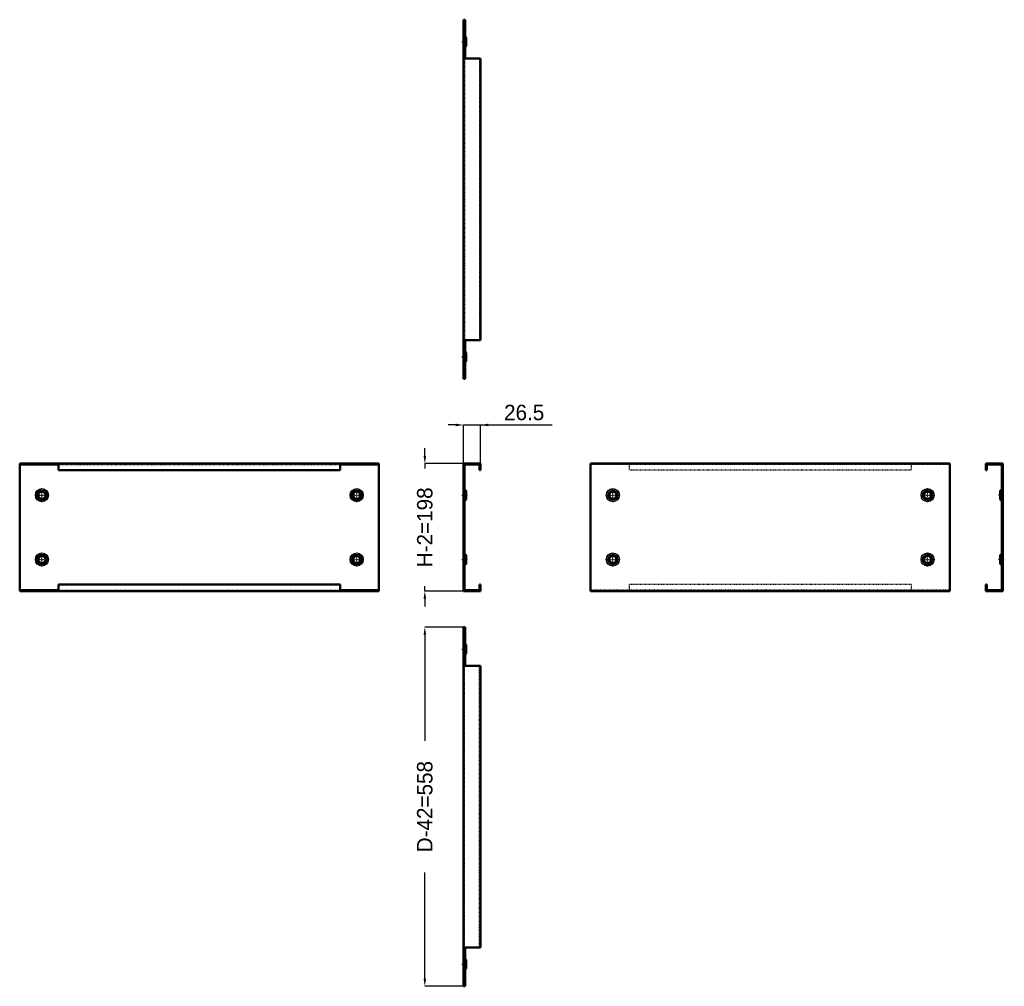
# Model space of a CAD drawing. Header units: millimetres. Extents: x 0 to 1530, y 0 to 1501.
import ezdxf

# ---------------------------------------------------------------- set-up
doc = ezdxf.new("R2010")
doc.units = ezdxf.units.MM
doc.linetypes.add('Center', pattern=[1.5, 0.45, -0.5, 0.05, -0.5])
doc.linetypes.add('Dashed', pattern=[2, 1, -1])
for name, color, linetype, lineweight in [('AM_0', 7, 'Continuous', 50), ('AM_4', 3, 'Continuous', 25), ('AM_5', 3, 'Continuous', 25), ('AM_7', 7, 'Center', 25), ('AM_9', 6, 'Dashed', 25)]:
    doc.layers.add(name, color=color, linetype=linetype, lineweight=lineweight)
doc.dimstyles.new('ISO-25', dxfattribs={"dimtxt": 2.5, "dimasz": 2.5, "dimexe": 1.25, "dimexo": 0.625, "dimtad": 1, "dimtxsty": 'Standard', "dimcen": 2.5, "dimadec": 0, "dimazin": 0, "dimtfac": 1, "dimtmove": 0, "dimatfit": 3, "dimfxl": 1, "dimarcsym": 0})

# ---------------------------------------------------------------- blocks, each defined once
blk = doc.blocks.new('1_PS2060_0__0_in_PS2060_0__1300')
at = {"layer": 'AM_0'}
for p, q in [((689.4, 0), (689.4, 558)), ((691.8, 558), (689.4, 558)), ((691.8, 497.9), (691.8, 558)), ((693.4, 530.1), (691.8, 531.8)), ((693.4, 530.1), (693.4, 516.9)), ((691.8, 515.2), (693.4, 516.9)), ((715.9, 497.9), (691.8, 497.9)), ((715.9, 60.1), (715.9, 497.9)), ((691.8, 0), (691.8, 60.1)), ((715.9, 60.1), (691.8, 60.1)), ((693.4, 41.1), (691.8, 42.8)), ((693.4, 41.1), (693.4, 27.9)), ((691.8, 26.2), (693.4, 27.9)), ((691.8, 0), (689.4, 0))]:
    blk.add_line(p, q, dxfattribs=at)
at = {"layer": 'AM_7'}
for p, q in [((687, 523.5), (695.8, 523.5)), ((687, 34.5), (695.8, 34.5))]:
    blk.add_line(p, q, dxfattribs=at)
at = {"layer": 'AM_9'}
for p, q in [((690.9, 0), (690.9, 558)), ((692.3, 529.1), (690.6, 530.9)), ((690.6, 530.9), (690.6, 516.1)), ((691.8, 531.8), (691.6, 531.9)), ((691.6, 531.9), (691.6, 515.1)), ((693.4, 530.1), (692.3, 529.1)), ((692.3, 529.1), (692.3, 517.9)), ((690.6, 516.1), (692.3, 517.9)), ((691.6, 515.1), (691.8, 515.2)), ((692.3, 517.9), (693.4, 516.9)), ((714.4, 60.1), (714.4, 497.9)), ((692.3, 40.1), (690.6, 41.9)), ((690.6, 41.9), (690.6, 27.1)), ((691.8, 42.8), (691.6, 42.9)), ((691.6, 42.9), (691.6, 26.1)), ((693.4, 41.1), (692.3, 40.1)), ((692.3, 40.1), (692.3, 28.9)), ((690.6, 27.1), (692.3, 28.9)), ((691.6, 26.1), (691.8, 26.2)), ((692.3, 28.9), (693.4, 27.9))]:
    blk.add_line(p, q, dxfattribs=at)
for centre, radius, start, end in [((693.4, 533.7), 4, 180, 224.6553), ((693.4, 533.7), 2.5, 180, 224.6553), ((693.4, 513.3), 4, 135.3447, 180), ((693.4, 513.3), 2.5, 135.3447, 180), ((693.4, 44.7), 4, 180, 224.6553), ((693.4, 44.7), 2.5, 180, 224.6553), ((693.4, 24.3), 4, 135.3447, 180), ((693.4, 24.3), 2.5, 135.3447, 180)]:
    blk.add_arc(centre, radius, start, end, dxfattribs=at)
blk = doc.blocks.new('2_PS2060_0__0_in_PS2060_0__1300')
at = {"layer": 'AM_0'}
for p, q in [((0, 811.8), (558, 811.8)), ((0, 613.8), (0, 811.8)), ((60.1, 801.8), (60.1, 811.8)), ((497.9, 801.8), (497.9, 811.8)), ((558, 613.8), (558, 811.8)), ((0, 810.3), (60.1, 810.3)), ((60.1, 801.8), (497.9, 801.8)), ((497.9, 810.3), (558, 810.3)), ((0, 615.3), (60.1, 615.3)), ((0, 613.8), (558, 613.8)), ((60.1, 623.8), (497.9, 623.8)), ((60.1, 613.8), (60.1, 623.8)), ((497.9, 613.8), (497.9, 623.8)), ((497.9, 615.3), (558, 615.3))]:
    blk.add_line(p, q, dxfattribs=at)
for centre, radius in [((34.5, 762.779), 6.621), ((34.5, 762.779), 5.5603), ((523.5, 762.779), 6.621), ((523.5, 762.779), 5.5603), ((34.5, 662.779), 6.621), ((34.5, 662.779), 5.5603), ((523.5, 662.779), 6.621), ((523.5, 662.779), 5.5603)]:
    blk.add_circle(centre, radius, dxfattribs=at)
at = {"layer": 'AM_4'}
for centre, radius in [((34.5, 762.779), 10.178), ((34.5, 762.779), 8.4209), ((523.5, 762.779), 10.178), ((523.5, 762.779), 8.4209), ((34.5, 662.779), 10.178), ((34.5, 662.779), 8.4209), ((523.5, 662.779), 10.178), ((523.5, 662.779), 8.4209)]:
    blk.add_circle(centre, radius, dxfattribs=at)
at = {"layer": 'AM_7'}
for p, q in [((34.5, 752.0921), (34.5, 773.4659)), ((523.5, 752.0921), (523.5, 773.4659)), ((23.8131, 762.779), (45.1869, 762.779)), ((512.8131, 762.779), (534.1869, 762.779)), ((34.5, 652.0921), (34.5, 673.4659)), ((523.5, 652.0921), (523.5, 673.4659)), ((23.8131, 662.779), (45.1869, 662.779)), ((512.8131, 662.779), (534.1869, 662.779))]:
    blk.add_line(p, q, dxfattribs=at)
at = {"layer": 'AM_9'}
for p, q in [((60.1, 810.3), (497.9, 810.3)), ((60.1, 615.3), (497.9, 615.3))]:
    blk.add_line(p, q, dxfattribs=at)
for centre in [(34.5, 762.779), (523.5, 762.779), (34.5, 662.779), (523.5, 662.779)]:
    blk.add_circle(centre, 7.3666, dxfattribs=at)
blk = doc.blocks.new('3_PS2060_0__0_in_PS2060_0__1300')
at = {"layer": 'AM_0'}
for p, q in [((715.9, 811.8), (689.4, 811.8)), ((689.4, 811.8), (689.4, 613.8)), ((691.8, 810.3), (691.8, 811.8)), ((715.9, 801.8), (715.9, 811.8)), ((690.9, 810.3), (714.4, 810.3)), ((690.9, 615.3), (690.9, 810.3)), ((714.4, 810.3), (714.4, 801.8)), ((714.4, 801.8), (715.9, 801.8)), ((693.4, 769.4), (691.6, 771.2)), ((693.4, 769.4), (693.4, 756.2)), ((691.6, 754.4), (693.4, 756.2)), ((693.4, 669.4), (691.6, 671.2)), ((693.4, 669.4), (693.4, 656.2)), ((691.6, 654.4), (693.4, 656.2)), ((689.4, 613.8), (715.9, 613.8)), ((714.4, 615.3), (690.9, 615.3)), ((691.8, 613.8), (691.8, 615.3)), ((714.4, 623.8), (714.4, 615.3)), ((715.9, 623.8), (714.4, 623.8)), ((715.9, 613.8), (715.9, 623.8))]:
    blk.add_line(p, q, dxfattribs=at)
for centre, start, end in [((693.4, 773), 180, 224.6553), ((693.4, 752.6), 135.3447, 180), ((693.4, 673), 180, 224.6553), ((693.4, 652.6), 135.3447, 180)]:
    blk.add_arc(centre, 2.5, start, end, dxfattribs=at)
at = {"layer": 'AM_4'}
for p, q in [((691.6, 771.2), (691.6, 754.4)), ((691.6, 671.2), (691.6, 654.4))]:
    blk.add_line(p, q, dxfattribs=at)
at = {"layer": 'AM_7'}
for p, q in [((687, 762.8), (695.8, 762.8)), ((687, 662.8), (695.8, 662.8))]:
    blk.add_line(p, q, dxfattribs=at)
at = {"layer": 'AM_9'}
for p, q in [((692.3, 768.3), (690.6, 770.1)), ((690.6, 770.1), (690.6, 755.4)), ((693.4, 769.4), (692.3, 768.3)), ((692.3, 768.3), (692.3, 757.2)), ((690.6, 755.4), (692.3, 757.2)), ((692.3, 757.2), (693.4, 756.2)), ((692.3, 668.3), (690.6, 670.1)), ((690.6, 670.1), (690.6, 655.4)), ((693.4, 669.4), (692.3, 668.3)), ((692.3, 668.3), (692.3, 657.2)), ((690.6, 655.4), (692.3, 657.2)), ((692.3, 657.2), (693.4, 656.2))]:
    blk.add_line(p, q, dxfattribs=at)
for centre, start, end in [((693.4, 773), 180, 224.6553), ((693.4, 752.6), 135.3447, 180), ((693.4, 673), 180, 224.6553), ((693.4, 652.6), 135.3447, 180)]:
    blk.add_arc(centre, 4, start, end, dxfattribs=at)
blk = doc.blocks.new('4_PS2060_0__0_in_PS2060_0__1300')
at = {"layer": 'AM_0'}
for p, q in [((1444.9, 811.8), (886.9, 811.8)), ((886.9, 811.8), (886.9, 613.8)), ((1444.9, 811.8), (1444.9, 613.8)), ((1444.9, 613.8), (886.9, 613.8))]:
    blk.add_line(p, q, dxfattribs=at)
for centre in [(921.4, 762.779), (1410.4, 762.779), (921.4, 662.779), (1410.4, 662.779)]:
    blk.add_circle(centre, 5.5603, dxfattribs=at)
at = {"layer": 'AM_4'}
for centre, radius in [((921.4, 762.779), 10.178), ((921.4, 762.779), 7.3666), ((1410.4, 762.779), 10.178), ((1410.4, 762.779), 7.3666), ((921.4, 662.779), 10.178), ((921.4, 662.779), 7.3666), ((1410.4, 662.779), 10.178), ((1410.4, 662.779), 7.3666)]:
    blk.add_circle(centre, radius, dxfattribs=at)
at = {"layer": 'AM_7'}
for p, q in [((921.4, 752.0921), (921.4, 773.4659)), ((1410.4, 752.0921), (1410.4, 773.4659)), ((910.7131, 762.779), (932.0869, 762.779)), ((1399.7131, 762.779), (1421.0869, 762.779)), ((921.4, 652.0921), (921.4, 673.4659)), ((1410.4, 652.0921), (1410.4, 673.4659)), ((910.7131, 662.779), (932.0869, 662.779)), ((1399.7131, 662.779), (1421.0869, 662.779))]:
    blk.add_line(p, q, dxfattribs=at)
at = {"layer": 'AM_9'}
for p, q in [((947, 811.8), (947, 801.8)), ((1384.8, 811.8), (1384.8, 801.8)), ((1444.9, 810.3), (886.9, 810.3)), ((1384.8, 801.8), (947, 801.8)), ((1444.9, 615.3), (886.9, 615.3)), ((947, 623.8), (947, 613.8)), ((1384.8, 623.8), (947, 623.8)), ((1384.8, 623.8), (1384.8, 613.8))]:
    blk.add_line(p, q, dxfattribs=at)
for centre, radius in [((921.4, 762.779), 8.4209), ((921.4, 762.779), 6.621), ((1410.4, 762.779), 8.4209), ((1410.4, 762.779), 6.621), ((921.4, 662.779), 8.4209), ((921.4, 662.779), 6.621), ((1410.4, 662.779), 8.4209), ((1410.4, 662.779), 6.621)]:
    blk.add_circle(centre, radius, dxfattribs=at)
blk = doc.blocks.new('5_PS2060_0__0_in_PS2060_0__1300')
at = {"layer": 'AM_0'}
for p, q in [((1500.7, 811.8), (1527.2, 811.8)), ((1500.7, 801.8), (1500.7, 811.8)), ((1524.8, 810.3), (1524.8, 811.8)), ((1527.2, 811.8), (1527.2, 613.8)), ((1502.2, 801.8), (1500.7, 801.8)), ((1525.7, 810.3), (1502.2, 810.3)), ((1502.2, 810.3), (1502.2, 801.8)), ((1525.7, 615.3), (1525.7, 810.3)), ((1525, 771.2), (1523.2, 769.4)), ((1523.2, 756.2), (1523.2, 769.4)), ((1523.2, 756.2), (1525, 754.4)), ((1525, 671.2), (1523.2, 669.4)), ((1523.2, 656.2), (1523.2, 669.4)), ((1523.2, 656.2), (1525, 654.4)), ((1500.7, 623.8), (1502.2, 623.8)), ((1500.7, 613.8), (1500.7, 623.8)), ((1527.2, 613.8), (1500.7, 613.8)), ((1502.2, 623.8), (1502.2, 615.3)), ((1502.2, 615.3), (1525.7, 615.3)), ((1524.8, 613.8), (1524.8, 615.3))]:
    blk.add_line(p, q, dxfattribs=at)
for centre, start, end in [((1523.2, 773), 315.3447, 360), ((1523.2, 752.6), 0, 44.6553), ((1523.2, 673), 315.3447, 0), ((1523.2, 652.6), 360, 44.6553)]:
    blk.add_arc(centre, 2.5, start, end, dxfattribs=at)
at = {"layer": 'AM_4'}
for p, q in [((1525, 754.4), (1525, 771.2)), ((1525, 654.4), (1525, 671.2))]:
    blk.add_line(p, q, dxfattribs=at)
at = {"layer": 'AM_7'}
for p, q in [((1529.6, 762.8), (1520.8, 762.8)), ((1529.6, 662.8), (1520.8, 662.8))]:
    blk.add_line(p, q, dxfattribs=at)
at = {"layer": 'AM_9'}
for p, q in [((1524.3, 768.3), (1523.2, 769.4)), ((1526, 770.1), (1524.3, 768.3)), ((1524.3, 757.2), (1524.3, 768.3)), ((1526, 755.4), (1526, 770.1)), ((1523.2, 756.2), (1524.3, 757.2)), ((1524.3, 757.2), (1526, 755.4)), ((1524.3, 668.3), (1523.2, 669.4)), ((1526, 670.1), (1524.3, 668.3)), ((1524.3, 657.2), (1524.3, 668.3)), ((1526, 655.4), (1526, 670.1)), ((1523.2, 656.2), (1524.3, 657.2)), ((1524.3, 657.2), (1526, 655.4))]:
    blk.add_line(p, q, dxfattribs=at)
for centre, start, end in [((1523.2, 773), 315.3447, 360), ((1523.2, 752.6), 0, 44.6553), ((1523.2, 673), 315.3447, 360), ((1523.2, 652.6), 0, 44.6553)]:
    blk.add_arc(centre, 4, start, end, dxfattribs=at)
blk = doc.blocks.new('6_PS2060_0__0_in_PS2060_0__1300')
at = {"layer": 'AM_0'}
for p, q in [((689.4, 1501.2), (691.8, 1501.2)), ((689.4, 1501.2), (689.4, 943.2)), ((691.8, 1501.2), (691.8, 1441.1)), ((693.4, 1473.3), (691.8, 1475)), ((693.4, 1473.3), (693.4, 1460.1)), ((691.8, 1458.4), (693.4, 1460.1)), ((691.8, 1441.1), (715.9, 1441.1)), ((715.9, 1441.1), (715.9, 1003.3)), ((691.8, 1003.3), (691.8, 943.2)), ((691.8, 1003.3), (715.9, 1003.3)), ((693.4, 984.3), (691.8, 986)), ((693.4, 984.3), (693.4, 971.1)), ((691.8, 969.4), (693.4, 971.1)), ((689.4, 943.2), (691.8, 943.2))]:
    blk.add_line(p, q, dxfattribs=at)
at = {"layer": 'AM_7'}
for p, q in [((687, 1466.7), (695.8, 1466.7)), ((687, 977.7), (695.8, 977.7))]:
    blk.add_line(p, q, dxfattribs=at)
at = {"layer": 'AM_9'}
for p, q in [((690.9, 1501.2), (690.9, 943.2)), ((692.3, 1472.3), (690.6, 1474.1)), ((690.6, 1474.1), (690.6, 1459.3)), ((691.8, 1475), (691.6, 1475.1)), ((691.6, 1475.1), (691.6, 1458.3)), ((693.4, 1473.3), (692.3, 1472.3)), ((692.3, 1472.3), (692.3, 1461.1)), ((690.6, 1459.3), (692.3, 1461.1)), ((691.6, 1458.3), (691.8, 1458.4)), ((692.3, 1461.1), (693.4, 1460.1)), ((714.4, 1441.1), (714.4, 1003.3)), ((692.3, 983.3), (690.6, 985.1)), ((690.6, 985.1), (690.6, 970.3)), ((691.8, 986), (691.6, 986.1)), ((691.6, 986.1), (691.6, 969.3)), ((693.4, 984.3), (692.3, 983.3)), ((692.3, 983.3), (692.3, 972.1)), ((690.6, 970.3), (692.3, 972.1)), ((691.6, 969.3), (691.8, 969.4)), ((692.3, 972.1), (693.4, 971.1))]:
    blk.add_line(p, q, dxfattribs=at)
for centre, radius, start, end in [((693.4, 1476.9), 4, 180, 224.6553), ((693.4, 1476.9), 2.5, 180, 224.6553), ((693.4, 1456.5), 4, 135.3447, 180), ((693.4, 1456.5), 2.5, 135.3447, 180), ((693.4, 987.9), 4, 180, 224.6553), ((693.4, 987.9), 2.5, 180, 224.6553), ((693.4, 967.5), 4, 135.3447, 180), ((693.4, 967.5), 2.5, 135.3447, 180)]:
    blk.add_arc(centre, radius, start, end, dxfattribs=at)
blk = doc.blocks.new('*D7')
at = {"layer": 'AM_5', "color": 0, "lineweight": -2}
for p, q in [((691.4, 558), (629.4, 558)), ((629.4, 546), (629.4, 381.1)), ((629.4, 12), (629.4, 176.9)), ((691.4, 0), (629.4, 0))]:
    blk.add_line(p, q, dxfattribs=at)
at = {"layer": 'AM_5', "color": 0}
for points in [[(631.4, 546), (627.4, 546), (629.4, 558)], [(627.4, 12), (631.4, 12), (629.4, 0)]]:
    blk.add_solid(points, dxfattribs=at)
at = {"layer": 'Defpoints', "color": 0}
for p in [(641.4, 558), (691.4, 558), (691.4, 0)]:
    blk.add_point(p, dxfattribs=at)
at = {"layer": 'AM_5', "color": 0, "insert": (629.4, 279), "char_height": 24, "attachment_point": 5, "rotation": 90}
blk.add_mtext('D-42=558', dxfattribs=at)
blk = doc.blocks.new('*D8')
at = {"layer": 'AM_5', "color": 0, "lineweight": -2}
for p, q in [((677.4, 871.8), (665.4, 871.8)), ((689.4, 808.8), (689.4, 871.8)), ((689.4, 871.8), (715.9, 871.8)), ((715.9, 808.8), (715.9, 871.8)), ((715.9, 871.8), (827.4, 871.8)), ((727.9, 871.8), (739.9, 871.8))]:
    blk.add_line(p, q, dxfattribs=at)
at = {"layer": 'AM_5', "color": 0}
for points in [[(677.4, 869.8), (677.4, 873.8), (689.4, 871.8)], [(727.9, 873.8), (727.9, 869.8), (715.9, 871.8)]]:
    blk.add_solid(points, dxfattribs=at)
at = {"layer": 'Defpoints', "color": 0}
for p in [(715.9, 859.8), (689.4, 808.8), (715.9, 808.8)]:
    blk.add_point(p, dxfattribs=at)
at = {"layer": 'AM_5', "color": 0, "insert": (783.7, 891), "char_height": 24, "attachment_point": 5}
blk.add_mtext('26.5', dxfattribs=at)
blk = doc.blocks.new('*D9')
at = {"layer": 'AM_5', "color": 0, "lineweight": -2}
for p, q in [((629.4, 823.8), (629.4, 835.8)), ((692.4, 811.8), (629.4, 811.8)), ((629.4, 811.8), (629.4, 804)), ((629.4, 613.8), (629.4, 621.6)), ((692.4, 613.8), (629.4, 613.8)), ((629.4, 601.8), (629.4, 589.8))]:
    blk.add_line(p, q, dxfattribs=at)
at = {"layer": 'AM_5', "color": 0}
for points in [[(627.4, 823.8), (631.4, 823.8), (629.4, 811.8)], [(631.4, 601.8), (627.4, 601.8), (629.4, 613.8)]]:
    blk.add_solid(points, dxfattribs=at)
at = {"layer": 'Defpoints', "color": 0}
for p in [(692.4, 811.8), (641.4, 613.8), (692.4, 613.8)]:
    blk.add_point(p, dxfattribs=at)
at = {"layer": 'AM_5', "color": 0, "insert": (629.4, 712.8), "char_height": 24, "attachment_point": 5, "rotation": 90}
blk.add_mtext('H-2=198', dxfattribs=at)

msp = doc.modelspace()

# ---------------------------------------------------------------- block references
for name in ['6_PS2060_0__0_in_PS2060_0__1300', '2_PS2060_0__0_in_PS2060_0__1300', '3_PS2060_0__0_in_PS2060_0__1300', '4_PS2060_0__0_in_PS2060_0__1300', '5_PS2060_0__0_in_PS2060_0__1300', '1_PS2060_0__0_in_PS2060_0__1300']:
    msp.add_blockref(name, (0, 0))

# ---------------------------------------------------------------- dimensions: what is measured, and where the dimension line sits
at = {"layer": 'AM_5'}
dim = msp.add_linear_dim(base=(715.9, 871.8), p1=(689.4, 808.8), p2=(715.9, 808.8), text='26.5', dimstyle='ISO-25', override={"dimtxt": 24, "dimasz": 12, "dimexe": 0, "dimexo": 0, "dimgap": 7.2}, dxfattribs=at)
dim.commit()
dim.dimension.update_dxf_attribs({"geometry": '*D8', "text_midpoint": (783.671, 871.8), "dimtype": 160})
for base, p1, p2, text, picture, middle in [((629.4, 613.8), (692.4, 811.8), (692.4, 613.8), 'H-2=198', '*D9', (629.4, 712.8)), ((629.4, 558), (691.4, 0), (691.4, 558), 'D-42=558', '*D7', (629.4, 279))]:
    dim = msp.add_linear_dim(base=base, p1=p1, p2=p2, angle=90, text=text, dimstyle='ISO-25', override={"dimtxt": 24, "dimasz": 12, "dimexe": 0, "dimexo": 0, "dimgap": 7.2}, dxfattribs=at)
    dim.commit()
    dim.dimension.update_dxf_attribs({"geometry": picture, "text_midpoint": middle, "dimtype": 160, "text_rotation": 90})

doc.saveas('drawing.dxf')
